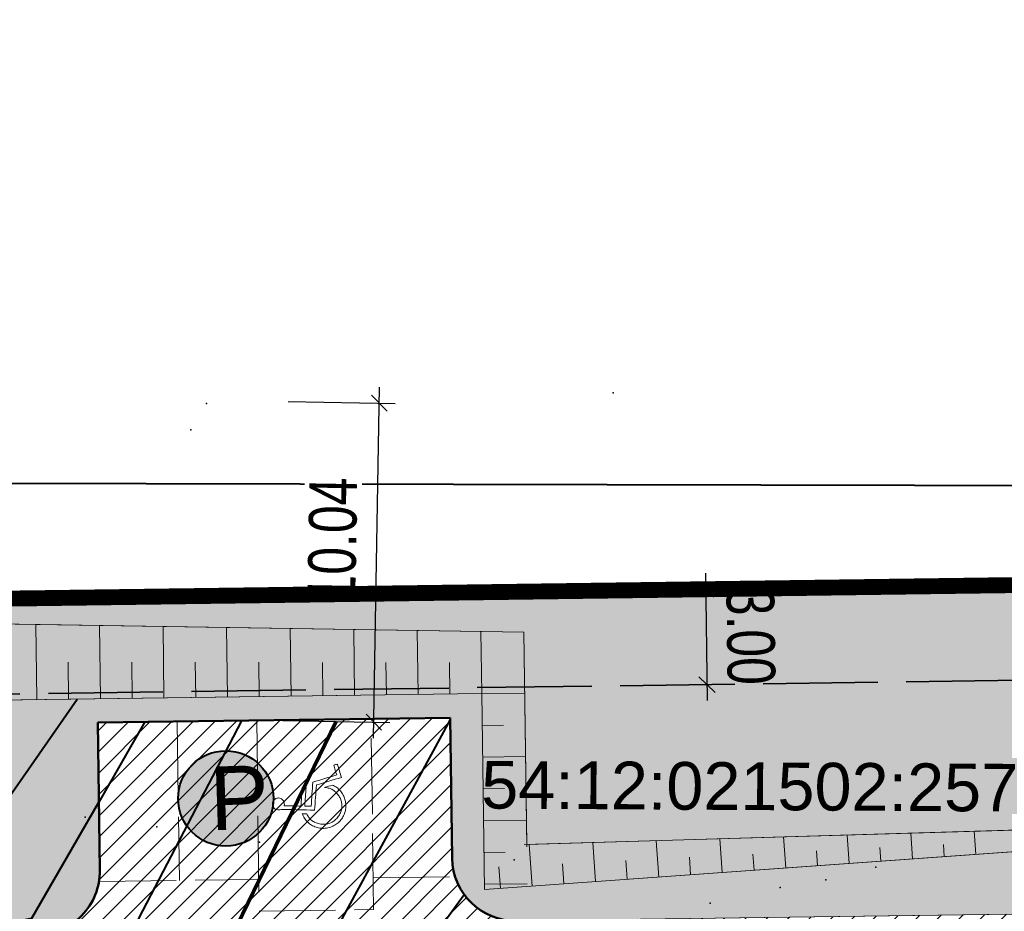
# Model space of a CAD drawing. Header units: millimetres. Extents: x -1417942937 to 6455317, y -572870874 to 774296.
# Tile 62 of 76: x 3227620 to 3227651, y 387173 to 387201. Entities that reach past the tile are written whole.
import ezdxf

# ---------------------------------------------------------------- set-up
doc = ezdxf.new("R2010")
doc.units = ezdxf.units.MM
doc.linetypes.add('ACAD_ISO02W100', pattern=[15, 12, -3])
doc.linetypes.add('ACAD_ISO04W100', pattern=[30, 24, -3, 0, -3])
for name, color, linetype in [('02 ВПгоризонтали', 1, 'Continuous'), ('1 2 этап', 7, 'Continuous'), ('1 Граница благоустройства', 7, 'Continuous'), ('1 Здание', 7, 'Continuous'), ('1 Координаты', 7, 'Continuous'), ('1 откос', 7, 'Continuous'), ('1 Проезд 1', 7, 'Continuous'), ('ТОЧКИ_ОБОСНОВАНИЯ', 255, 'Continuous')]:
    doc.layers.add(name, color=color, linetype=linetype)
for name, color, linetype, lineweight, true_color in [('41вспом', 7, 'Continuous', 5, 0xac0662), ('41газон', 7, 'Continuous', 20, 0x525229), ('41откос', 7, 'Continuous', 20, 0xc51dd7), ('41проезд', 7, 'Continuous', 20, 0xfff0c2)]:
    doc.layers.add(name, color=color, linetype=linetype, lineweight=lineweight, true_color=true_color)
doc.layers.add('ГП Граница', color=94, linetype='Continuous', lineweight=60)
doc.layers.add('ИГ геология', color=7, linetype='Continuous', lineweight=25)
doc.styles.add('ACAD14', font='arial.ttf', dxfattribs={"width": 0.75, "height": 1.5})
doc.styles.add('GOST 2.304', font='arial.ttf')
doc.dimstyles.new('Генплан-чел', dxfattribs={"dimtxt": 1.5, "dimasz": 0.5, "dimexe": 0.5, "dimexo": 0.5, "dimtad": 1, "dimzin": 0, "dimdsep": 46, "dimtxsty": 'ACAD14', "dimblk": 'OBLIQUE', "dimcen": 1, "dimdle": 0.5, "dimclrd": 256, "dimclre": 256, "dimclrt": 256, "dimadec": 8, "dimazin": 2, "dimtfac": 1, "dimtmove": 0, "dimatfit": 3, "dimldrblk": 'OPEN30', "dimfxl": 0.5, "dimtfill": 1, "dimtfillclr": 256, "dimtolj": 1, "dimtzin": 0, "dimlwd": -1, "dimlwe": -1, "dimarcsym": 0})
picture_1 = doc.add_image_def('image2.tif', size_in_pixel=(27388, 31050))
pattern_1 = [(0, (0, 0), (0.15875, 0.3175), [0, -0.3175])]

# ---------------------------------------------------------------- blocks, each defined once
blk = doc.blocks.new('*D29')
at = {"layer": 'Defpoints', "color": 0, "lineweight": 50, "transparency": 16777216}
for p in [(6454558.303988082, 773694.6143965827), (6454558.488795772, 773691.5940054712), (3226949.057835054, 386509.6432582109)]:
    blk.add_point(p, dxfattribs=at)
at = {"layer": 'ИГ геология', "transparency": 16777216}
for p, q in [((6454558.303988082, 773693.6143965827), (6454558.303988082, 773703.405239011)), ((6454558.488795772, 773692.6143965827), (6454558.303988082, 773693.6143965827)), ((6454558.488795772, 773692.0940054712), (6454558.488795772, 773692.6143965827))]:
    blk.add_line(p, q, dxfattribs=at)
at = {"layer": 'ИГ геология', "transparency": 16777216, "insert": (6454556.912617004, 773699.3223177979), "char_height": 1.5, "attachment_point": 5, "rotation": 90, "style": 'ACAD14', "bg_fill": 3, "box_fill_scale": 1.1, "bg_fill_color": 256, "bg_fill_true_color": 13158600, "bg_fill_transparency": 0}
blk.add_mtext('\\A1;3227609.43', dxfattribs=at)
blk = doc.blocks.new('_Oblique')
at = {"color": 0, "linetype": 'ByBlock', "lineweight": -2}
blk.add_line((-0.5, -0.5), (0.5, 0.5), dxfattribs=at)
blk = doc.blocks.new('_Open30')
at = {"color": 0, "linetype": 'ByBlock', "lineweight": -2}
for p, q in [((-1, 0.26794919), (0, 0)), ((0, 0), (-1, -0.26794919)), ((0, 0), (-1, 0))]:
    blk.add_line(p, q, dxfattribs=at)
blk = doc.blocks.new('*D25')
at = {"layer": 'Defpoints', "color": 0, "lineweight": 50, "transparency": 16777216}
for p in [(6454562.788489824, 773693.8040312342), (6454558.488795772, 773691.5940054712), (3226949.057835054, 386509.6432582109)]:
    blk.add_point(p, dxfattribs=at)
at = {"layer": 'ИГ геология', "transparency": 16777216}
for p, q in [((6454560.788489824, 773691.5940054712), (6454561.788489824, 773693.8040312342)), ((6454561.788489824, 773693.8040312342), (6454570.713711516, 773693.8040312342)), ((6454558.988795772, 773691.5940054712), (6454560.788489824, 773691.5940054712))]:
    blk.add_line(p, q, dxfattribs=at)
at = {"layer": 'ИГ геология', "transparency": 16777216, "insert": (6454567.06360067, 773695.195402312), "char_height": 1.5, "attachment_point": 5, "style": 'ACAD14', "bg_fill": 3, "box_fill_scale": 1.1, "bg_fill_color": 256, "bg_fill_true_color": 13158600, "bg_fill_transparency": 0}
blk.add_mtext('\\A1;387181.95', dxfattribs=at)
blk = doc.blocks.new('*D30')
at = {"layer": 'Defpoints', "color": 0, "lineweight": 50, "transparency": 16777216}
for p in [(6454615.395190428, 773691.5940054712), (6454608.624653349, 773688.1099330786), (3226949.057835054, 386509.6432582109)]:
    blk.add_point(p, dxfattribs=at)
at = {"layer": 'ИГ геология', "transparency": 16777216}
for p, q in [((6454610.624653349, 773691.5940054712), (6454609.624653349, 773688.1099330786)), ((6454614.895190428, 773691.5940054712), (6454610.624653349, 773691.5940054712)), ((6454609.624653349, 773688.1099330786), (6454600.699431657, 773688.1099330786))]:
    blk.add_line(p, q, dxfattribs=at)
at = {"layer": 'ИГ геология', "transparency": 16777216, "insert": (6454604.349542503, 773689.5013041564), "char_height": 1.5, "attachment_point": 5, "style": 'ACAD14', "bg_fill": 3, "box_fill_scale": 1.1, "bg_fill_color": 256, "bg_fill_true_color": 13158600, "bg_fill_transparency": 0}
blk.add_mtext('\\A1;387181.95', dxfattribs=at)
blk = doc.blocks.new('*D26')
at = {"layer": 'Defpoints', "color": 0, "lineweight": 50, "transparency": 16777216}
for p in [(6454615.640108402, 773693.469116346), (6454615.395190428, 773691.5940054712), (3226949.057835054, 386509.6432582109)]:
    blk.add_point(p, dxfattribs=at)
at = {"layer": 'ИГ геология', "transparency": 16777216}
for p, q in [((6454615.640108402, 773692.469116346), (6454615.640108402, 773702.2553544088)), ((6454615.395190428, 773692.0940054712), (6454615.395190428, 773692.5940054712)), ((6454615.395190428, 773692.5940054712), (6454615.640108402, 773692.469116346))]:
    blk.add_line(p, q, dxfattribs=at)
at = {"layer": 'ИГ геология', "transparency": 16777216, "insert": (6454614.248737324, 773698.1747353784), "char_height": 1.5, "attachment_point": 5, "rotation": 90, "style": 'ACAD14', "bg_fill": 3, "box_fill_scale": 1.1, "bg_fill_color": 256, "bg_fill_true_color": 13158600, "bg_fill_transparency": 0}
blk.add_mtext('\\A1;3227666.34', dxfattribs=at)
blk = doc.blocks.new('*D31')
at = {"layer": 'Defpoints', "color": 0, "lineweight": 50, "transparency": 16777216}
for p in [(6454620.884130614, 773647.1289968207), (6454616.242581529, 773646.7080288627), (3226949.057835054, 386509.6432582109)]:
    blk.add_point(p, dxfattribs=at)
at = {"layer": 'ИГ геология', "transparency": 16777216}
for p, q in [((6454618.884130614, 773646.7080288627), (6454619.884130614, 773647.1289968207)), ((6454619.884130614, 773647.1289968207), (6454628.800143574, 773647.1289968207)), ((6454616.742581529, 773646.7080288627), (6454618.884130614, 773646.7080288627))]:
    blk.add_line(p, q, dxfattribs=at)
at = {"layer": 'ИГ геология', "transparency": 16777216, "insert": (6454625.154637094, 773648.5203678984), "char_height": 1.5, "attachment_point": 5, "style": 'ACAD14', "bg_fill": 3, "box_fill_scale": 1.1, "bg_fill_color": 256, "bg_fill_true_color": 13158600, "bg_fill_transparency": 0}
blk.add_mtext('\\A1;387137.06', dxfattribs=at)
blk = doc.blocks.new('*D27')
at = {"layer": 'Defpoints', "color": 0, "lineweight": 50, "transparency": 16777216}
for p in [(6454616.242581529, 773646.7080288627), (6454615.749184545, 773644.6369190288), (3226949.057835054, 386509.6432582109)]:
    blk.add_point(p, dxfattribs=at)
at = {"layer": 'ИГ геология', "transparency": 16777216}
for p, q in [((6454616.242581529, 773646.2080288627), (6454616.242581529, 773645.7080288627)), ((6454616.242581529, 773645.7080288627), (6454615.749184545, 773645.6369190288)), ((6454615.749184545, 773645.6369190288), (6454615.749184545, 773635.8437744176))]:
    blk.add_line(p, q, dxfattribs=at)
at = {"layer": 'ИГ геология', "transparency": 16777216, "insert": (6454614.357813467, 773639.9278467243), "char_height": 1.5, "attachment_point": 5, "rotation": 90, "style": 'ACAD14', "bg_fill": 3, "box_fill_scale": 1.1, "bg_fill_color": 256, "bg_fill_true_color": 13158600, "bg_fill_transparency": 0}
blk.add_mtext('\\A1;3227667.18', dxfattribs=at)
blk = doc.blocks.new('*D32')
at = {"layer": 'Defpoints', "color": 0, "lineweight": 50, "transparency": 16777216}
for p in [(6454563.961053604, 773650.5165629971), (6454558.899300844, 773646.6569881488), (3226949.057835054, 386509.6432582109)]:
    blk.add_point(p, dxfattribs=at)
at = {"layer": 'ИГ геология', "transparency": 16777216}
for p, q in [((6454561.961053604, 773646.6569881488), (6454562.961053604, 773650.5165629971)), ((6454562.961053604, 773650.5165629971), (6454571.660661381, 773650.5165629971)), ((6454559.399300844, 773646.6569881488), (6454561.961053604, 773646.6569881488))]:
    blk.add_line(p, q, dxfattribs=at)
at = {"layer": 'ИГ геология', "transparency": 16777216, "insert": (6454568.123357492, 773651.9079340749), "char_height": 1.5, "attachment_point": 5, "style": 'ACAD14', "bg_fill": 3, "box_fill_scale": 1.1, "bg_fill_color": 256, "bg_fill_true_color": 13158600, "bg_fill_transparency": 0}
blk.add_mtext('\\A1;387137.01', dxfattribs=at)
blk = doc.blocks.new('*D28')
at = {"layer": 'Defpoints', "color": 0, "lineweight": 50, "transparency": 16777216}
for p in [(6454557.437152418, 773650.2809526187), (6454558.899300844, 773646.6569881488), (3226949.057835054, 386509.6432582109)]:
    blk.add_point(p, dxfattribs=at)
at = {"layer": 'ИГ геология', "transparency": 16777216}
for p, q in [((6454557.437152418, 773649.2809526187), (6454557.437152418, 773659.0671906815)), ((6454558.899300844, 773648.2809526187), (6454557.437152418, 773649.2809526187)), ((6454558.899300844, 773647.1569881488), (6454558.899300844, 773648.2809526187))]:
    blk.add_line(p, q, dxfattribs=at)
at = {"layer": 'ИГ геология', "transparency": 16777216, "insert": (6454556.04578134, 773654.9865716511), "char_height": 1.5, "attachment_point": 5, "rotation": 90, "style": 'ACAD14', "bg_fill": 3, "box_fill_scale": 1.1, "bg_fill_color": 256, "bg_fill_true_color": 13158600, "bg_fill_transparency": 0}
blk.add_mtext('\\A1;3227609.84', dxfattribs=at)
blk = doc.blocks.new('*D52')
at = {"layer": '1 Здание', "transparency": 16777216}
for p, q in [((3227641.981833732, 387183.1464682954), (3227642.035623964, 387179.1468299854)), ((3227641.583891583, 387182.641071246), (3227641.488602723, 387182.6397897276)), ((3227641.624234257, 387179.6413425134), (3227641.528945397, 387179.6400609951))]:
    blk.add_line(p, q, dxfattribs=at)
at = {"layer": 'Defpoints', "color": 0, "lineweight": 50, "transparency": 16777216}
for p in [(3227642.083846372, 387182.647795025), (3227642.028900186, 387179.6467847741), (3227642.124189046, 387179.6480662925)]:
    blk.add_point(p, dxfattribs=at)
at = {"layer": '1 Здание', "transparency": 16777216, "xscale": 0.5, "yscale": 0.5, "zscale": 0.5}
for p, rotation in [((3227641.988557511, 387182.6465135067), 90.77051154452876), ((3227642.028900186, 387179.6467847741), 270.7705115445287)]:
    blk.add_blockref('_Oblique', p, dxfattribs=dict(at, rotation=rotation))
at = {"layer": '1 Здание', "lineweight": 50, "transparency": 16777216, "insert": (3227643.399974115, 387181.1653596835), "char_height": 1.5, "attachment_point": 5, "rotation": 270.77051154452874, "style": 'ACAD14', "bg_fill": 3, "box_fill_scale": 1.1, "bg_fill_color": 256, "bg_fill_true_color": 13158600, "bg_fill_transparency": 0}
blk.add_mtext('\\A1;3.00', dxfattribs=at)
blk = doc.blocks.new('*D55')
at = {"layer": '1 Координаты', "transparency": 16777216}
for p, q in [((3227631.537326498, 387177.9639562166), (3227631.723754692, 387188.9991846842)), ((3227628.850975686, 387188.547645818), (3227632.215237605, 387188.4908102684)), ((3227628.681438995, 387178.5122746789), (3227632.045700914, 387178.4554391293))]:
    blk.add_line(p, q, dxfattribs=at)
at = {"layer": 'Defpoints', "color": 0, "lineweight": 50, "transparency": 16777216}
for p in [(3227628.351047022, 387188.5560915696), (3227631.715308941, 387188.49925602), (3227628.181510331, 387178.5207204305)]:
    blk.add_point(p, dxfattribs=at)
at = {"layer": '1 Координаты', "transparency": 16777216, "xscale": 0.5, "yscale": 0.5, "zscale": 0.5}
for p, rotation in [((3227631.715308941, 387188.49925602), 89.03214213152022), ((3227631.54577225, 387178.4638848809), 269.0321421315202)]:
    blk.add_blockref('_Oblique', p, dxfattribs=dict(at, rotation=rotation))
at = {"layer": '1 Координаты', "lineweight": 50, "transparency": 16777216, "insert": (3227630.251543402, 387184.1954815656), "char_height": 1.5, "attachment_point": 5, "rotation": 89.0321421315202, "style": 'ACAD14', "bg_fill": 3, "box_fill_scale": 1.1, "bg_fill_color": 256, "bg_fill_true_color": 13158600, "bg_fill_transparency": 0}
blk.add_mtext('\\A1;10.04', dxfattribs=at)
blk = doc.blocks.new('366999')
at = {"layer": '1 Проезд 1', "color": 7, "lineweight": 20}
for points, knots in [([(16876.46927920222, 21650.63760197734), (16876.45966861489, 21650.65967222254), (16876.44063757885, 21650.7033760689), (16876.38604008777, 21650.73835061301), (16876.33274895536, 21650.76454648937), (16876.27580847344, 21650.76575750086), (16876.22074956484, 21650.75350627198), (16876.17193666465, 21650.7229791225), (16876.1294108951, 21650.68132385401), (16876.1065102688, 21650.62562017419), (16876.10200647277, 21650.56979633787), (16876.10986241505, 21650.514061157), (16876.13876566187, 21650.45899868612), (16876.18689066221, 21650.41583273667), (16876.24500738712, 21650.39135965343), (16876.30434140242, 21650.38780320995), (16876.36173999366, 21650.40254891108), (16876.40953570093, 21650.4319113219), (16876.44033742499, 21650.46288607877), (16876.45032740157, 21650.48336387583), (16876.45330667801, 21650.48947089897)], [0, 0, 0, 0, 111.4442457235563, 211.8067708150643, 292.062332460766, 383.8960918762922, 468.537075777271, 550.1117999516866, 647.2777453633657, 739.3729165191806, 821.7570150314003, 904.5021680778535, 996.7016964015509, 1103.495218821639, 1197.348682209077, 1283.342204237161, 1374.122789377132, 1467.111604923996, 1540.625718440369, 1572.083982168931, 1572.083982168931, 1572.083982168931, 1572.083982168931]), ([(16876.93989654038, 21649.17847398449), (16876.96299311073, 21649.16044683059), (16877.01686783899, 21649.11839695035), (16877.11042555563, 21649.06186472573), (16877.23325057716, 21649.03426200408), (16877.36084194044, 21649.03061467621), (16877.49207189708, 21649.04800583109), (16877.60881490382, 21649.10321049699), (16877.71617927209, 21649.17105891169), (16877.80019789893, 21649.27087546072), (16877.86706367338, 21649.38447674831), (16877.90455666, 21649.52015535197), (16877.90682633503, 21649.6665911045), (16877.8813699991, 21649.81497651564), (16877.80863359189, 21649.944670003), (16877.70831964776, 21650.05364763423), (16877.5913975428, 21650.13565903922), (16877.46048187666, 21650.187281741), (16877.33374225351, 21650.20174092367), (16877.2227066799, 21650.1892147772), (16877.1594094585, 21650.16852828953), (16877.13469318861, 21650.16045063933)], [0, 0, 0, 0, 135.6433956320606, 316.8903050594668, 500.1528041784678, 710.7527076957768, 906.8378259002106, 1105.745073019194, 1303.801376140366, 1489.785461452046, 1703.509956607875, 1910.16322861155, 2133.036670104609, 2377.728194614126, 2597.453413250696, 2810.861572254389, 3059.575223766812, 3251.745205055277, 3456.489446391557, 3643.763139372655, 3764.146190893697, 3764.146190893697, 3764.146190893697, 3764.146190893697]), ([(16877.03328546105, 21650.25965477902), (16877.08245390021, 21650.27778812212), (16877.17751548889, 21650.31284687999), (16877.32207766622, 21650.32996848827), (16877.46734622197, 21650.31454053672), (16877.60860853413, 21650.26752913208), (16877.73761440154, 21650.19728914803), (16877.84987360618, 21650.09549758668), (16877.94799526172, 21649.9737096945), (16878.00817625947, 21649.81488006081), (16878.03950441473, 21649.65344482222), (16878.02851676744, 21649.49263669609), (16877.98705610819, 21649.34603939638), (16877.92140981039, 21649.21673506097), (16877.83036940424, 21649.10957706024), (16877.72054609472, 21649.02029143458), (16877.59308699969, 21648.94903286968), (16877.44624726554, 21648.90717698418), (16877.2905163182, 21648.89571399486), (16877.1584546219, 21648.91541228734), (16877.08496829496, 21648.94464782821), (16877.05985900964, 21648.95463721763)], [0, 0, 0, 0, 242.6188136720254, 467.0052303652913, 666.9921799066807, 914.2585721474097, 1151.929689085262, 1340.819775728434, 1613.240932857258, 1866.663577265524, 2119.000894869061, 2369.54135781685, 2604.801864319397, 2820.473372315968, 3035.595997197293, 3250.581182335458, 3473.037435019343, 3706.839645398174, 3951.375815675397, 4191.64431518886, 4316.75264587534, 4316.75264587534, 4316.75264587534, 4316.75264587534])]:
    blk.add_open_spline(points, degree=3, knots=knots, dxfattribs=at)
for points in [[(16876.8368463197, 21650.11912484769), (16876.70899977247, 21650.24257353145), (16876.58115322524, 21650.36602221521), (16876.45330667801, 21650.48947089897)], [(16876.46927920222, 21650.63760197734), (16876.72284158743, 21650.39269100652), (16876.97640397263, 21650.14778003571), (16877.22996635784, 21649.9028690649)], [(16876.44617430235, 21649.67630441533), (16876.57639830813, 21649.82391122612), (16876.70662231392, 21649.97151803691), (16876.8368463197, 21650.11912484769)], [(16877.13469318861, 21650.16045063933), (16877.10089061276, 21650.19351868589), (16877.0670880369, 21650.22658673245), (16877.03328546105, 21650.25965477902)], [(16876.92146019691, 21650.03742164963), (16876.79240265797, 21649.89113701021), (16876.66334511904, 21649.74485237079), (16876.5342875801, 21649.59856773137)], [(16876.5621109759, 21649.32548023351), (16876.73054547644, 21649.51581619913), (16876.89897997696, 21649.70615216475), (16877.06741447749, 21649.89648813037)], [(16877.22996635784, 21649.9028690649), (16877.05461702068, 21649.70471912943), (16876.87926768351, 21649.50656919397), (16876.70391834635, 21649.3084192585)], [(16877.06741447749, 21649.89648813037), (16877.01876305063, 21649.94346597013), (16876.97011162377, 21649.99044380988), (16876.92146019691, 21650.03742164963)], [(16876.5342875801, 21649.59856773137), (16876.50491648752, 21649.62447995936), (16876.47554539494, 21649.65039218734), (16876.44617430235, 21649.67630441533)], [(16876.92874043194, 21648.62969340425), (16876.80653061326, 21648.86162234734), (16876.68432079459, 21649.09355129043), (16876.5621109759, 21649.32548023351)], [(16876.70391834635, 21649.3084192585), (16876.83178849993, 21649.06574817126), (16876.9596586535, 21648.823077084), (16877.08752880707, 21648.58040599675)], [(16877.05985900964, 21648.95463721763), (16877.01987151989, 21649.02924947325), (16876.97988403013, 21649.10386172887), (16876.93989654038, 21649.17847398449)], [(16876.64544716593, 21648.48079928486), (16876.7398782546, 21648.53043065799), (16876.83430934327, 21648.58006203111), (16876.92874043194, 21648.62969340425)], [(16877.08752880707, 21648.58040599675), (16876.95839055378, 21648.51253312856), (16876.8292523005, 21648.44466026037), (16876.70011404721, 21648.37678739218)], [(16876.70011404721, 21648.37678739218), (16876.68189175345, 21648.41145802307), (16876.66366945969, 21648.44612865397), (16876.64544716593, 21648.48079928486)]]:
    blk.add_open_spline(points, degree=3, dxfattribs=at)
blk = doc.blocks.new('5656356')
at = {"layer": '1 Здание', "lineweight": 50, "true_color": 0xffffff}
h = blk.add_hatch(color=7, dxfattribs=at)
h.dxf.hatch_style = 1
edge = h.paths.add_edge_path()
edge.add_arc((3227626.888078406, 387176.0631402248), 1.5, 0, 360)
at = {"layer": '1 2 этап', "lineweight": 40}
blk.add_circle((3227626.888078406, 387176.0631402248), 1.5, dxfattribs=at)
at = {"layer": '1 Здание', "color": 7, "lineweight": 50}
for p, q in [((3227633.951019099, 387178.5983132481), (3227622.859177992, 387178.4491415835)), ((3227622.859177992, 387178.4491415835), (3227622.9216816, 387173.80160965)), ((3227633.951019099, 387178.5983132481), (3227634.010406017, 387174.1825265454))]:
    blk.add_line(p, q, dxfattribs=at)
at = {"layer": '1 Здание', "color": 7, "linetype": 'ACAD_ISO02W100', "lineweight": 20, "ltscale": 0.2}
for points in [[(3227622.859177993, 387178.449141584), (3227622.926415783, 387173.4495936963), (3227627.92596367, 387173.5168314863)], [(3227625.358951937, 387178.4827604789), (3227625.426189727, 387173.4832125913)], [(3227627.858725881, 387178.5163793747), (3227627.939411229, 387172.5169219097), (3227631.539085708, 387172.5653331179), (3227631.45840036, 387178.5647905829)], [(3227631.52563815, 387173.5652426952), (3227634.025412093, 387173.5988615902)]]:
    blk.add_lwpolyline(points, dxfattribs=at)
at = {"layer": 'ТОЧКИ_ОБОСНОВАНИЯ'}
for p in [(3227622.462108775, 387175.473087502, -0.1099999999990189), (3227622.90228962, 387175.1561923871, -0.1000000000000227), (3227624.71228962, 387175.1661923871, -0.0599999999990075), (3227627.95228963, 387174.686192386, -0.1999999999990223)]:
    blk.add_point(p, dxfattribs=at)
at = {"layer": '1 Проезд 1', "color": 7, "lineweight": 25, "extrusion": (0, 0, -1), "zscale": -1, "rotation": 225.376410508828}
blk.add_blockref('366999', (-3231183.372899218, 414395.7332104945), dxfattribs=at)
at = {"layer": 'ГП Граница', "color": 7, "insert": (3227626.410750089, 387175.05980576), "char_height": 2, "attachment_point": 7, "rotation": 1.871053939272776, "style": 'GOST 2.304'}
blk.add_mtext_dynamic_manual_height_columns('Р', width=6.062422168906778, gutter_width=1250, heights=[0], dxfattribs=at)

msp = doc.modelspace()

# ---------------------------------------------------------------- linework, layer by layer
at = {"color": 3, "linetype": 'Continuous', "lineweight": 40}
msp.add_lwpolyline([(3227609.7715, 387244.39), (3227609.875, 387186), (3227663.051, 387185.89), (3227662.7405, 387217.38), (3227662.2, 387244.65)], close=True, dxfattribs=at)
at = {"layer": 'ТОЧКИ_ОБОСНОВАНИЯ'}
for p in [(3227639.072289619, 387188.826192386, 0.1400000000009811), (3227626.28228963, 387188.486192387), (3227625.79228963, 387187.6661923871, 0.0300000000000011), (3227635.96228962, 387174.1361923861, 0.0500000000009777), (3227647.34228962, 387173.8961923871, -0.0199999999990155), (3227645.77228963, 387173.5061923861, 0.1300000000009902), (3227644.33228963, 387173.2661923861, 0.2100000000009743), (3227642.13228962, 387172.7661923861, 0.1600000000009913)]:
    msp.add_point(p, dxfattribs=at)

# ---------------------------------------------------------------- pictures from other files: only their frames are drawn
image = msp.add_image(picture_1, insert=(3227525.614622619, 387085.3361425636), size_in_units=(684.5630873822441, 776.0947810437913))
image.dxf.flags = 7

# ---------------------------------------------------------------- next in the draw order: dimensions: what is measured, and where the dimension line sits
at = {"layer": 'ИГ геология'}
dim = msp.add_ordinate_dim(feature_location=(6454558.488795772, 773691.5940054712), offset=(-0.18480768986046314, 3.0203911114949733), dtype=1, origin=(3226949.057835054, 386509.6432582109), dimstyle='Генплан-чел', dxfattribs=at)
dim.commit()
dim.dimension.update_dxf_attribs({"geometry": '*D29', "text_midpoint": (6454556.912617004, 773699.3223177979)})

# ---------------------------------------------------------------- next in the draw order: dimensions: what is measured, and where the dimension line sits
dim = msp.add_ordinate_dim(feature_location=(6454558.488795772, 773691.5940054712), offset=(4.299694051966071, 2.2100257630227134), dtype=0, origin=(3226949.057835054, 386509.6432582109), dimstyle='Генплан-чел', dxfattribs=at)
dim.commit()
dim.dimension.update_dxf_attribs({"geometry": '*D25', "text_midpoint": (6454567.06360067, 773695.195402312)})

# ---------------------------------------------------------------- next in the draw order: dimensions: what is measured, and where the dimension line sits
dim = msp.add_ordinate_dim(feature_location=(6454615.395190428, 773691.5940054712), offset=(-6.770537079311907, -3.48407239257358), dtype=0, origin=(3226949.057835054, 386509.6432582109), dimstyle='Генплан-чел', dxfattribs=at)
dim.commit()
dim.dimension.update_dxf_attribs({"geometry": '*D30', "text_midpoint": (6454604.349542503, 773689.5013041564)})

# ---------------------------------------------------------------- next in the draw order: dimensions: what is measured, and where the dimension line sits
dim = msp.add_ordinate_dim(feature_location=(6454615.395190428, 773691.5940054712), offset=(0.24491797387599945, 1.8751108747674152), dtype=1, origin=(3226949.057835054, 386509.6432582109), dimstyle='Генплан-чел', dxfattribs=at)
dim.commit()
dim.dimension.update_dxf_attribs({"geometry": '*D26', "text_midpoint": (6454614.248737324, 773698.1747353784)})

# ---------------------------------------------------------------- next in the draw order: dimensions: what is measured, and where the dimension line sits
dim = msp.add_ordinate_dim(feature_location=(6454616.242581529, 773646.7080288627), offset=(4.641549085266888, 0.4209679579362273), dtype=0, origin=(3226949.057835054, 386509.6432582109), dimstyle='Генплан-чел', dxfattribs=at)
dim.commit()
dim.dimension.update_dxf_attribs({"geometry": '*D31', "text_midpoint": (6454625.154637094, 773648.5203678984)})

# ---------------------------------------------------------------- next in the draw order: dimensions: what is measured, and where the dimension line sits
dim = msp.add_ordinate_dim(feature_location=(6454616.242581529, 773646.7080288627), offset=(-0.4933969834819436, -2.0711098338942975), dtype=1, origin=(3226949.057835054, 386509.6432582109), dimstyle='Генплан-чел', dxfattribs=at)
dim.commit()
dim.dimension.update_dxf_attribs({"geometry": '*D27', "text_midpoint": (6454614.357813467, 773639.9278467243)})

# ---------------------------------------------------------------- next in the draw order: dimensions: what is measured, and where the dimension line sits
dim = msp.add_ordinate_dim(feature_location=(6454558.899300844, 773646.6569881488), offset=(5.061752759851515, 3.859574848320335), dtype=0, origin=(3226949.057835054, 386509.6432582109), dimstyle='Генплан-чел', dxfattribs=at)
dim.commit()
dim.dimension.update_dxf_attribs({"geometry": '*D32', "text_midpoint": (6454568.123357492, 773651.9079340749)})

# ---------------------------------------------------------------- next in the draw order: dimensions: what is measured, and where the dimension line sits
dim = msp.add_ordinate_dim(feature_location=(6454558.899300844, 773646.6569881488), offset=(-1.4621484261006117, 3.6239644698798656), dtype=1, origin=(3226949.057835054, 386509.6432582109), dimstyle='Генплан-чел', dxfattribs=at)
dim.commit()
dim.dimension.update_dxf_attribs({"geometry": '*D28', "text_midpoint": (6454556.04578134, 773654.9865716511)})

# ---------------------------------------------------------------- next in the draw order: linework, layer by layer
at = {"layer": '02 ВПгоризонтали', "color": 1, "lineweight": 40}
for points in [[(3227612.416313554, 387172.2669226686), (3227618.964761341, 387174.5375187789), (3227622.211378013, 387179.190497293)], [(3227624.341897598, 387178.4690823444), (3227622.892796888, 387175.9493676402)], [(3227627.377047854, 387178.5099013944), (3227624.000324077, 387172.0281868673)], [(3227618.070302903, 387171.7361836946), (3227620.786487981, 387172.2923189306), (3227622.892796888, 387175.9493676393)], [(3227633.751440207, 387172.1564292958), (3227634.389147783, 387173.038051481)]]:
    msp.add_lwpolyline(points, dxfattribs=at)
at = {"layer": '1 Здание', "color": 7, "lineweight": 50}
for centre, start, end in [((3227636.010225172, 387174.2094216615), 180.7705115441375, 270.7705115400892), ((3227620.921862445, 387173.7747145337), 270.7705115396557, 0.7705115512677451)]:
    msp.add_arc(centre, 2, start, end, dxfattribs=at)
at = {"layer": '1 откос', "color": 7, "lineweight": 20}
for p, q in [((3227620.942108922, 387179.1734271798), (3227620.910311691, 387181.537749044)), ((3227622.941928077, 387179.2003222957), (3227622.910914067, 387181.5064068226)), ((3227624.941747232, 387179.2272174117), (3227624.911516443, 387181.4750646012)), ((3227626.941566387, 387179.2541125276), (3227626.912118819, 387181.4437223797)), ((3227632.941023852, 387179.3347978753), (3227632.913925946, 387181.3496957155)), ((3227634.940843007, 387179.3616929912), (3227634.914528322, 387181.318353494)), ((3227636.264934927, 387181.2971974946), (3227636.35586884, 387174.5356956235)), ((3227621.9420185, 387179.1868747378), (3227621.926315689, 387180.3544763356)), ((3227623.941837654, 387179.2137698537), (3227623.926526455, 387180.3522527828)), ((3227625.941656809, 387179.2406649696), (3227625.92673722, 387180.35002923)), ((3227627.941475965, 387179.2675600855), (3227627.926947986, 387180.3478056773)), ((3227633.94093343, 387179.3482454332), (3227633.927580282, 387180.341135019)), ((3227634.940843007, 387179.3616929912), (3227636.290720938, 387179.3798471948)), ((3227634.940843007, 387179.3616929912), (3227635.023763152, 387173.1960645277)), ((3227634.954290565, 387178.3617834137), (3227635.629229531, 387178.3708605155)), ((3227634.967738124, 387177.3618738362), (3227636.317616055, 387177.3800280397)), ((3227634.981185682, 387176.3619642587), (3227635.656124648, 387176.3710413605)), ((3227634.99463324, 387175.3620546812), (3227636.344511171, 387175.3802088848)), ((3227662.443983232, 387175.3872842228), (3227636.27581044, 387174.6108064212)), ((3227662.460071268, 387175.1628601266), (3227635.023763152, 387173.1960645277)), ((3227650.490786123, 387174.3048315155), (3227650.438726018, 387175.031056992)), ((3227640.516381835, 387173.5898076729), (3227640.434345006, 387174.7342009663)), ((3227642.511262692, 387173.7328124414), (3227642.435221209, 387174.7935721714)), ((3227644.50614355, 387173.8758172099), (3227644.436097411, 387174.8529433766)), ((3227646.501024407, 387174.0188219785), (3227646.436973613, 387174.9123145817)), ((3227648.495905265, 387174.161826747), (3227648.437849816, 387174.9716857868)), ((3227636.526620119, 387173.3037981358), (3227636.432592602, 387174.615458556)), ((3227638.521500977, 387173.4468029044), (3227638.433468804, 387174.6748297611)), ((3227645.503583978, 387173.9473195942), (3227645.470059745, 387174.4149742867)), ((3227647.498464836, 387174.0903243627), (3227647.467938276, 387174.5161622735)), ((3227649.493345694, 387174.2333291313), (3227649.465816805, 387174.6173502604)), ((3227635.008080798, 387174.3621451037), (3227635.683019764, 387174.3712222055)), ((3227639.518941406, 387173.5183052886), (3227639.476424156, 387174.1114103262)), ((3227641.513822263, 387173.6613100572), (3227641.474302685, 387174.212598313)), ((3227643.508703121, 387173.8043148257), (3227643.472181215, 387174.3137862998)), ((3227635.52917969, 387173.2322957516), (3227635.480667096, 387173.9090343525)), ((3227637.524060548, 387173.3753005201), (3227637.478545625, 387174.0102223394)), ((3227635.021528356, 387173.3622355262), (3227636.371406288, 387173.3803897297))]:
    msp.add_line(p, q, dxfattribs=at)

# ---------------------------------------------------------------- next in the draw order: texts
at = {"color": 3, "lineweight": 35, "insert": (3227634.92976927, 387177.2468188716), "char_height": 1.5, "attachment_point": 1, "rotation": 359.66996914, "style": 'GOST 2.304'}
msp.add_mtext_dynamic_manual_height_columns('54:12:021502:257', width=6.062422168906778, gutter_width=1250, heights=[0], dxfattribs=at)

# ---------------------------------------------------------------- next in the draw order: dimensions: what is measured, and where the dimension line sits
at = {"layer": '1 Здание', "color": 5, "lineweight": 50}
dim = msp.add_linear_dim(base=(3227642.028900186, 387179.6467847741), p1=(3227642.083846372, 387182.647795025), p2=(3227642.124189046, 387179.6480662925), angle=270.7705115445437, dimstyle='Генплан-чел', dxfattribs=at)
dim.commit()
dim.dimension.update_dxf_attribs({"geometry": '*D52', "text_midpoint": (3227642.008728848, 387181.1466491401), "dimtype": 161})
at = {"layer": '1 Координаты', "color": 5, "lineweight": 50}
dim = msp.add_linear_dim(base=(3227631.715308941, 387188.49925602), p1=(3227628.18151033, 387178.5207204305), p2=(3227628.351047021, 387188.5560915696), angle=89.03214213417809, dimstyle='Генплан-чел', dxfattribs=at)
dim.commit()
dim.dimension.update_dxf_attribs({"geometry": '*D55', "text_midpoint": (3227631.642204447, 387184.1719878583), "dimtype": 161})

# ---------------------------------------------------------------- next in the draw order: hatches: boundary and pattern name
at = {"layer": '41газон', "lineweight": 20}
h = msp.add_hatch(dxfattribs=at)
h.set_pattern_fill('DOTS', color=256, scale=0.2)
h.set_pattern_definition(pattern_1)
edge = h.paths.add_edge_path()
edge.add_line((3227609.271604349, 387182.0605539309), (3227616.914753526, 387181.6003450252))
edge.add_line((3227616.914753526, 387181.6003450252), (3227636.264934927, 387181.2971974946))
edge.add_line((3227636.264934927, 387181.2971974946), (3227636.354827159, 387174.6131510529))
edge.add_line((3227636.354827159, 387174.6131510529), (3227662.443983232, 387175.3872842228))
edge.add_arc((3227661.649623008, 387181.6708817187), 6.333609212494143, 277.2050013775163, 315.2768952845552)
edge.add_line((3227666.149752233, 387177.2140394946), (3227666.31364582, 387177.2579546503))
edge.add_line((3227666.31364582, 387177.2579546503), (3227666.261588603, 387182.9715516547))
edge.add_line((3227666.261588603, 387182.9715516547), (3227609.271604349, 387182.0605539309))
h = msp.add_hatch(dxfattribs=at)
h.set_pattern_fill('DOTS', color=256, scale=0.2)
h.set_pattern_definition(pattern_1)
edge = h.paths.add_edge_path()
edge.add_line((3227666.149752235, 387177.2140394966), (3227666.31364582, 387177.2579546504))
edge.add_line((3227666.31364582, 387177.2579546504), (3227666.321920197, 387176.3497913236))
edge.add_arc((3227662.459496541, 387178.6588351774), 4.500000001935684, 270.7705115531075, 329.1280670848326, ccw=False)
edge.add_line((3227662.520010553, 387174.1592420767), (3227660.276269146, 387174.1290665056))
edge.add_line((3227660.276269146, 387174.1290665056), (3227660.297695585, 387172.5358775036))
edge.add_line((3227660.297695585, 387172.5358775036), (3227636.037120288, 387172.2096025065))
edge.add_arc((3227636.010225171, 387174.209421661), 1.999999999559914, 180.7705115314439, 270.77051155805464, ccw=False)
edge.add_line((3227634.010406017, 387174.1825265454), (3227633.951019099, 387178.5983132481))
edge.add_line((3227633.951019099, 387178.5983132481), (3227622.859177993, 387178.449141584))
edge.add_line((3227622.859177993, 387178.449141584), (3227622.9216816, 387173.80160965))
edge.add_arc((3227620.921862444, 387173.7747145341), 2.000000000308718, -89.22685679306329, 0.7705115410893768, ccw=False)
edge.add_line((3227620.948849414, 387171.7748966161), (3227612.90661749, 387171.6667384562))
edge.add_line((3227612.90661749, 387171.6667384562), (3227612.960407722, 387167.6671001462))
edge.add_line((3227612.960407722, 387167.6671001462), (3227613.099767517, 387157.3048325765))
edge.add_line((3227613.099767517, 387157.3048325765), (3227618.375238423, 387157.3757811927))
edge.add_arc((3227618.402133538, 387155.3759620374), 2.000000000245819, 0.7705115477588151, 90.7705115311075, ccw=False)
edge.add_line((3227620.401952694, 387155.4028571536), (3227620.512654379, 387147.1714982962))
edge.add_line((3227620.512654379, 387147.1714982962), (3227620.623356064, 387138.9401394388))
edge.add_arc((3227612.624079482, 387138.8325589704), 7.999999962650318, -11.490256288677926, 0.7705115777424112, ccw=False)
edge.add_line((3227620.463748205, 387137.2389486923), (3227619.436438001, 387137.2226611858))
edge.add_arc((3227612.62407946, 387138.8325589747), 6.999999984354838, 346.7037878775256, 359.9025576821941)
edge.add_line((3227619.624069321, 387138.8206541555), (3227619.402042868, 387155.3894280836))
edge.add_arc((3227618.402133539, 387155.3759620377), 1.000000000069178, 0.7715709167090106, 90.7705115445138)
edge.add_line((3227618.388685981, 387156.3758716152), (3227612.613260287, 387156.2981992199))
edge.add_line((3227612.613260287, 387156.2981992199), (3227612.385677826, 387173.2203706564))
edge.add_line((3227612.385677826, 387173.2203706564), (3227618.144105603, 387179.1357974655))
edge.add_line((3227618.144105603, 387179.1357974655), (3227634.940843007, 387179.3616929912))
edge.add_line((3227634.940843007, 387179.3616929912), (3227635.023763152, 387173.1960645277))
edge.add_line((3227635.023763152, 387173.1960645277), (3227662.460071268, 387175.1628601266))
edge.add_arc((3227662.102559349, 387180.1500622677), 4.999999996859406, 274.10028374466, 324.0411151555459)
at = {"layer": '41откос', "lineweight": 20}
h = msp.add_hatch(dxfattribs=at)
h.set_pattern_fill('DOTS', color=256, scale=0.2)
h.set_pattern_definition(pattern_1)
edge = h.paths.add_edge_path()
edge.add_line((3227618.144105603, 387179.1357974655), (3227634.940843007, 387179.3616929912))
edge.add_line((3227634.940843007, 387179.3616929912), (3227635.023763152, 387173.1960645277))
edge.add_line((3227635.023763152, 387173.1960645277), (3227662.460071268, 387175.1628601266))
edge.add_arc((3227662.102559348, 387180.1500622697), 4.999999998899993, 274.1002837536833, 324.0411151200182)
edge.add_arc((3227661.649623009, 387181.6708817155), 6.333609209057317, 277.20500136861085, 315.2768953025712, ccw=False)
edge.add_line((3227662.443983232, 387175.3872842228), (3227636.354827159, 387174.6131510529))
edge.add_line((3227636.354827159, 387174.6131510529), (3227636.264934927, 387181.2971974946))
edge.add_line((3227636.264934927, 387181.2971974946), (3227616.914753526, 387181.6003450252))
edge.add_line((3227616.914753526, 387181.6003450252), (3227609.765920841, 387174.2566050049))
edge.add_line((3227609.765920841, 387174.2566050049), (3227610.256206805, 387153.8710758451))
edge.add_line((3227610.256206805, 387153.8710758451), (3227617.366348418, 387154.3119370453))
edge.add_line((3227617.366348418, 387154.3119370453), (3227619.323473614, 387138.9226576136))
edge.add_arc((3227600.930212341, 387138.9329190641), 18.39326413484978, 354.6551990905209, 359.9680351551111, ccw=False)
edge.add_line((3227619.243505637, 387137.2196023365), (3227619.436438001, 387137.2226611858))
edge.add_arc((3227612.624079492, 387138.8325589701), 6.9999999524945, 346.7037878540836, 360.7705115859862)
edge.add_line((3227619.623446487, 387138.9266918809), (3227619.402042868, 387155.3894280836))
edge.add_arc((3227618.402133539, 387155.3759620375), 1.00000000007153, 0.7715709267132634, 90.7705115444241)
edge.add_line((3227618.388685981, 387156.3758716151), (3227612.613260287, 387156.2981992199))
edge.add_line((3227612.613260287, 387156.2981992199), (3227612.385677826, 387173.2203706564))
edge.add_line((3227612.385677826, 387173.2203706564), (3227618.144105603, 387179.1357974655))
at = {"layer": '41проезд'}
h = msp.add_hatch(dxfattribs=at)
h.set_pattern_fill('ANSI31,_O', color=256, scale=0.15)
h.set_pattern_definition([(45, (0, 0), (-0.3367596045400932, 0.3367596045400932), [])])
edge = h.paths.add_edge_path()
edge.add_arc((3227612.624079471, 387138.8325589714), 7.999999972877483, 348.5097437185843, 360.7705115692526)
edge.add_line((3227620.623356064, 387138.9401394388), (3227620.401952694, 387155.4028571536))
edge.add_arc((3227618.402133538, 387155.3759620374), 2.000000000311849, 0.7705115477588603, 90.77051153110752)
edge.add_line((3227618.375238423, 387157.3757811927), (3227613.099767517, 387157.3048325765))
edge.add_line((3227613.099767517, 387157.3048325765), (3227612.960407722, 387167.6671001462))
edge.add_line((3227612.960407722, 387167.6671001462), (3227615.460181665, 387167.7007190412))
edge.add_line((3227615.460181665, 387167.7007190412), (3227615.406391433, 387171.7003573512))
edge.add_line((3227615.406391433, 387171.7003573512), (3227620.948849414, 387171.7748966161))
edge.add_arc((3227620.921862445, 387173.7747145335), 1.999999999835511, 270.7731431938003, 360.7705115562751)
edge.add_line((3227622.9216816, 387173.80160965), (3227622.859177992, 387178.4491415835))
edge.add_line((3227622.859177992, 387178.4491415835), (3227633.951019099, 387178.5983132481))
edge.add_line((3227633.951019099, 387178.5983132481), (3227634.010406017, 387174.1825265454))
edge.add_arc((3227636.010225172, 387174.2094216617), 2.000000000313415, 180.7705115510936, 270.7705115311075)
edge.add_line((3227636.037120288, 387172.2096025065), (3227662.541436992, 387172.5660530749))
edge.add_line((3227662.541436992, 387172.5660530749), (3227662.54018189, 387172.6593777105))
edge.add_arc((3227662.459496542, 387178.6588351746), 5.999999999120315, 270.7705115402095, 310.329074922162)
edge.add_line((3227666.342556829, 387174.0847950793), (3227666.395559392, 387168.2674406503))
edge.add_arc((3227663.316883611, 387162.8224634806), 6.255079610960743, 60.51549889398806, 89.34230681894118)
edge.add_line((3227663.38868354, 387169.0771309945), (3227662.044608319, 387169.0590548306))
edge.add_line((3227662.044608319, 387169.0590548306), (3227635.724455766, 387168.7050810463))
edge.add_arc((3227635.885826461, 387156.7061661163), 11.9999999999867, 90.77051154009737, 180.7705115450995)
edge.add_line((3227623.886911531, 387156.5447954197), (3227624.110126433, 387139.9473792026))
edge.add_arc((3227632.109403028, 387140.0549596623), 7.999999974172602, 180.7705115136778, 200.1091620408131)
edge.add_line((3227624.597088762, 387137.3044808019), (3227620.463748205, 387137.2389486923))

# ---------------------------------------------------------------- next in the draw order: linework, layer by layer
at = {"color": 3, "lineweight": 60}
msp.add_lwpolyline([(3227666.180967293, 387182.9718717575), (3227666.850245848, 387137.9743841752), (3227609.981588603, 387137.0727591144), (3227609.256174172, 387182.2063030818)], close=True, dxfattribs=at)
at = {"color": 6, "linetype": 'ACAD_ISO02W100', "lineweight": 35, "ltscale": 0.3}
msp.add_lwpolyline([(3227663.225851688, 387179.9318577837), (3227663.806005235, 387140.9264962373), (3227612.933000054, 387140.1199293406), (3227612.304125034, 387179.247022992)], close=True, dxfattribs=at)
at = {"layer": '02 ВПгоризонтали', "color": 1, "lineweight": 80, "ltscale": 200}
msp.add_lwpolyline([(3227627.241751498, 387172.0697087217), (3227630.363569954, 387178.4838569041)], dxfattribs=at)
at = {"layer": '02 ВПгоризонтали', "color": 1, "lineweight": 40}
msp.add_lwpolyline([(3227630.485968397, 387172.1573799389), (3227633.951992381, 387178.5259436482)], dxfattribs=at)
at = {"layer": '1 Граница благоустройства', "color": 32, "linetype": 'ACAD_ISO04W100', "lineweight": 50, "ltscale": 0.5, "true_color": 0xcd6928}
msp.add_lwpolyline([(3227612.914841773, 387130.8378446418, 0.5, 0.5, 0), (3227612.895776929, 387132.0403312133, 0.5, 0.5, 0), (3227616.497552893, 387133.5589131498, 0.5, 0.5, 0), (3227617.12795214, 387134.4062901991, 0.5, 0.5, 0), (3227612.397276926, 387137.1110586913, 0.5, 0.5, 0), (3227609.981588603, 387137.0727591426, 0.5, 0.5, 0), (3227609.955622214, 387138.6883254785, 0.5, 0.5, 0), (3227609.214045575, 387139.1240991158, 0.5, 0.5, 0), (3227602.030582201, 387151.1813602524, 0.5, 0.5, 0), (3227600.417929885, 387154.8720883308, 0.5, 0.5, 0), (3227599.647168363, 387154.4967709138, 0.5, 0.5, 0), (3227598.364967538, 387156.850309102, 0.5, 0.5, 0), (3227601.015582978, 387158.1651402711, 0.5, 0.5, 0), (3227602.13676987, 387155.7767864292, 0.5, 0.5, 0), (3227601.452209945, 387155.3865674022, 0.5, 0.5, 0), (3227604.017371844, 387152.0541526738, 0.5, 0.5, 0), (3227609.90269612, 387141.9812599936, 0.5, 0.5, 0), (3227609.256174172, 387182.2063030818, 0.5, 0.5, 0), (3227666.261588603, 387182.9715516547, 0.5, 0.5, 0), (3227666.29576737, 387179.2202235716, 0.5, 0.5, 0), (3227668.569916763, 387179.2409435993, 0.5, 0.5, 0), (3227670.97228963, 387133.006192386, 0.5, 0.5, 0), (3227612.527643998, 387130.8237625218, 0, 0, 0)], format="xyseb", dxfattribs=at)
at = {"layer": '1 Координаты', "color": 5, "lineweight": 50}
msp.add_lwpolyline([(3227609.981588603, 387137.0727591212), (3227609.271588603, 387182.0615516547), (3227666.261588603, 387182.9715516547), (3227666.671588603, 387137.9715516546)], close=True, dxfattribs=at)
at = {"layer": '1 откос', "color": 7, "lineweight": 20}
for p, q in [((3227636.264934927, 387181.2971974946), (3227616.914753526, 387181.6003450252)), ((3227628.941385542, 387179.2810076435), (3227628.912721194, 387181.4123801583)), ((3227630.941204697, 387179.3079027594), (3227630.91332357, 387181.3810379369)), ((3227629.941295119, 387179.2944552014), (3227629.927158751, 387180.3455821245)), ((3227631.941114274, 387179.3213503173), (3227631.927369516, 387180.3433585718)), ((3227634.940843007, 387179.3616929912), (3227618.144105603, 387179.1357974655))]:
    msp.add_line(p, q, dxfattribs=at)
at = {"layer": '41вспом', "color": 1}
msp.add_lwpolyline([(3227612.914841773, 387130.8378446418), (3227612.895776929, 387132.0403312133), (3227616.497552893, 387133.5589131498), (3227617.635811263, 387135.088949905), (3227617.144402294, 387137.1863220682), (3227609.981588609, 387137.072758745), (3227609.271588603, 387182.0615516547), (3227666.261588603, 387182.9715516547), (3227666.29576737, 387179.2202235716), (3227668.569916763, 387179.2409435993), (3227670.97228963, 387133.006192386), (3227612.527643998, 387130.8237625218)], dxfattribs=at)
at = {"layer": '41вспом', "color": 4}
msp.add_lwpolyline([(3227609.981588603, 387137.0727591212), (3227609.271588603, 387182.0615516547), (3227666.261588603, 387182.9715516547), (3227666.671588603, 387137.9715516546)], close=True, dxfattribs=at)
at = {"layer": '41вспом'}
for points in [[(3227609.271604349, 387182.0605539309), (3227616.914753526, 387181.6003450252), (3227636.264934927, 387181.2971974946), (3227636.354827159, 387174.6131510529), (3227662.443983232, 387175.3872842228, 0.1676651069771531), (3227666.149752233, 387177.2140394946), (3227666.31364582, 387177.2579546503), (3227666.261588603, 387182.9715516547)], [(3227618.144105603, 387179.1357974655), (3227634.940843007, 387179.3616929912), (3227635.023763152, 387173.1960645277), (3227662.460071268, 387175.1628601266, 0.2214238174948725), (3227666.149752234, 387177.2140394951, -0.1676651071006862), (3227662.443983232, 387175.3872842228), (3227636.354827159, 387174.6131510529), (3227636.264934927, 387181.2971974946), (3227616.914753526, 387181.6003450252), (3227609.765920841, 387174.2566050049), (3227610.256206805, 387153.8710758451), (3227617.366348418, 387154.3119370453), (3227619.323473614, 387138.9226576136, -0.02318577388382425), (3227619.243505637, 387137.2196023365), (3227619.436438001, 387137.2226611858, 0.0614548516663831), (3227619.623446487, 387138.9266918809), (3227619.402042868, 387155.3894280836, 0.4142081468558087), (3227618.388685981, 387156.3758716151), (3227612.613260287, 387156.2981992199), (3227612.385677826, 387173.2203706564)], [(3227620.463748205, 387137.2389486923, 0.05354878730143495), (3227620.623356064, 387138.9401394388), (3227620.401952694, 387155.4028571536, 0.4142135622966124), (3227618.375238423, 387157.3757811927), (3227613.099767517, 387157.3048325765), (3227612.960407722, 387167.6671001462), (3227615.460181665, 387167.7007190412), (3227615.406391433, 387171.7003573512), (3227620.948849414, 387171.7748966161, 0.4142001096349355), (3227622.9216816, 387173.80160965), (3227622.859177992, 387178.4491415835), (3227633.951019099, 387178.5983132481), (3227634.010406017, 387174.1825265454, 0.4142135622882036), (3227636.037120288, 387172.2096025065), (3227662.541436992, 387172.5660530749), (3227662.54018189, 387172.6593777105, 0.1743416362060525), (3227666.342556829, 387174.0847950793), (3227666.395559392, 387168.2674406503, 0.1264482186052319), (3227663.38868354, 387169.0771309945), (3227662.044608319, 387169.0590548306), (3227635.724455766, 387168.7050810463, 0.4142135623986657), (3227623.886911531, 387156.5447954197), (3227624.110126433, 387139.9473792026, 0.08458162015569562), (3227624.597088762, 387137.3044808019)]]:
    msp.add_lwpolyline(points, format="xyb", close=True, dxfattribs=at)
msp.add_lwpolyline([(3227618.144105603, 387179.1357974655), (3227634.940843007, 387179.3616929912), (3227635.023763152, 387173.1960645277), (3227662.460071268, 387175.1628601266, 0.221423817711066), (3227666.149752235, 387177.2140394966), (3227666.31364582, 387177.2579546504), (3227666.321920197, 387176.3497913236, -0.2602827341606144), (3227662.520010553, 387174.1592420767), (3227660.276269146, 387174.1290665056), (3227660.297695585, 387172.5358775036), (3227636.037120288, 387172.2096025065, -0.4142135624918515), (3227634.010406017, 387174.1825265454), (3227633.951019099, 387178.5983132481), (3227622.859177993, 387178.449141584), (3227622.9216816, 387173.80160965, -0.414200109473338), (3227620.948849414, 387171.7748966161), (3227612.90661749, 387171.6667384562)], format="xyb", dxfattribs=at)

# ---------------------------------------------------------------- next in the draw order: block references
at = {"layer": '1 Граница благоустройства', "color": 1}
msp.add_blockref('5656356', (0, 0), dxfattribs=at)

doc.saveas('drawing.dxf')
